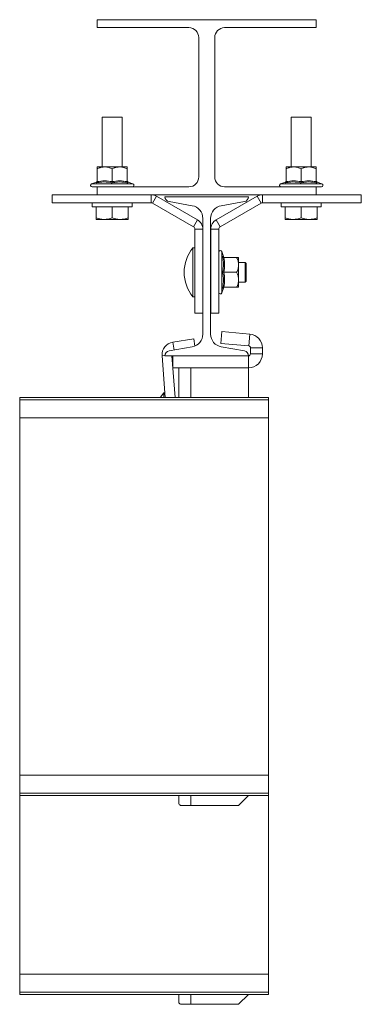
# Model space of a CAD drawing. Header units: millimetres. Extents: x 253 to 1175, y 6 to 1485.
# Tile 3 of 5: x 1004 to 1175, y 176 to 671. Entities that reach past the tile are written whole.
import ezdxf

# ---------------------------------------------------------------- set-up
doc = ezdxf.new("R2010")
doc.units = ezdxf.units.MM

msp = doc.modelspace()

# ---------------------------------------------------------------- linework, layer by layer
at = {"color": 7, "linetype": 'Continuous', "lineweight": 15}
for p, q in [((1042.78, 671.36), (1152.78, 671.36)), ((1042.78, 671.36), (1042.78, 667.36)), ((1152.78, 671.36), (1152.78, 667.36)), ((1088.78, 667.36), (1042.78, 667.36)), ((1152.78, 667.36), (1106.78, 667.36)), ((1093.78, 592.36), (1093.78, 662.36)), ((1101.78, 662.36), (1101.78, 592.36)), ((1045.28, 622.36), (1045.28, 597.36)), ((1055.28, 622.36), (1045.28, 622.36)), ((1055.28, 597.36), (1055.28, 622.36)), ((1140.28, 622.36), (1140.28, 597.36)), ((1150.28, 622.36), (1140.28, 622.36)), ((1150.28, 597.36), (1150.28, 622.36)), ((1042.78, 597.36), (1046.53, 597.36)), ((1042.78, 589.94), (1042.78, 596.36)), ((1054.03, 597.36), (1046.53, 597.36)), ((1050.28, 589.94), (1050.28, 596.36)), ((1057.78, 597.36), (1054.03, 597.36)), ((1057.78, 589.94), (1057.78, 596.36)), ((1137.78, 597.36), (1141.53, 597.36)), ((1137.78, 589.94), (1137.78, 596.36)), ((1149.03, 597.36), (1141.53, 597.36)), ((1145.28, 589.94), (1145.28, 596.36)), ((1152.78, 597.36), (1149.03, 597.36)), ((1152.78, 589.94), (1152.78, 596.36)), ((1042.34, 589.75), (1039.89, 588.86)), ((1058.18, 589.66), (1058.18, 589.67)), ((1060.67, 588.86), (1058.22, 589.75)), ((1137.34, 589.75), (1134.89, 588.86)), ((1153.18, 589.66), (1153.18, 589.67)), ((1155.67, 588.86), (1153.22, 589.75)), ((1040.15, 587.36), (1042.78, 587.36)), ((1042.78, 587.36), (1042.78, 583.36)), ((1042.78, 587.36), (1088.78, 587.36)), ((1106.78, 587.36), (1152.78, 587.36)), ((1152.78, 587.36), (1152.78, 583.36)), ((1152.78, 587.36), (1155.41, 587.36)), ((1020.18, 583.36), (1042.78, 583.36)), ((1020.18, 583.36), (1020.18, 579.36)), ((1020.18, 579.36), (1069.78, 579.36)), ((1040.28, 579.36), (1040.28, 577.36)), ((1042.78, 583.36), (1152.78, 583.36)), ((1060.28, 577.36), (1060.28, 579.36)), ((1069.78, 579.36), (1069.78, 583.36)), ((1070.53, 579.16), (1072.53, 582.62)), ((1070.53, 579.16), (1091.08, 567.29)), ((1072.53, 582.62), (1093.08, 570.76)), ((1076.78, 582.36), (1118.78, 582.36)), ((1090.46, 577.85), (1078.85, 579.9)), ((1102.58, 570.76), (1123.13, 582.62)), ((1104.58, 567.29), (1125.13, 579.16)), ((1116.71, 579.9), (1105.1, 577.85)), ((1125.13, 579.16), (1123.13, 582.62)), ((1125.88, 579.36), (1125.88, 583.36)), ((1125.88, 579.36), (1175.48, 579.36)), ((1135.28, 579.36), (1135.28, 577.36)), ((1152.78, 583.36), (1175.48, 583.36)), ((1155.28, 577.36), (1155.28, 579.36)), ((1175.48, 583.36), (1175.48, 579.36)), ((1060.28, 577.36), (1040.28, 577.36)), ((1042.28, 577.36), (1042.28, 571.68)), ((1050.28, 577.36), (1050.28, 571.68)), ((1058.28, 577.36), (1058.28, 571.68)), ((1155.28, 577.36), (1135.28, 577.36)), ((1137.28, 577.36), (1137.28, 571.68)), ((1145.28, 577.36), (1145.28, 571.68)), ((1153.28, 577.36), (1153.28, 571.68)), ((1042.28, 570.96), (1046.28, 570.96)), ((1046.28, 570.96), (1054.28, 570.96)), ((1058.28, 570.96), (1054.28, 570.96)), ((1091.08, 567.29), (1093.08, 570.76)), ((1095.83, 513.27), (1095.83, 571.45)), ((1099.73, 571.45), (1099.73, 513.27)), ((1104.58, 567.29), (1102.58, 570.76)), ((1137.28, 570.96), (1141.28, 570.96)), ((1141.28, 570.96), (1149.28, 570.96)), ((1153.28, 570.96), (1149.28, 570.96)), ((1091.83, 523.86), (1091.83, 566)), ((1091.83, 566), (1095.83, 566)), ((1103.83, 566), (1099.83, 566)), ((1099.83, 566), (1099.83, 523.86)), ((1103.83, 566), (1103.83, 523.86)), ((1091.83, 556.69), (1090.83, 556.69)), ((1090.83, 532.04), (1090.83, 556.69)), ((1106.22, 552.3), (1105.33, 554.75)), ((1106.13, 552.26), (1106.14, 552.26)), ((1106.41, 551.86), (1112.83, 551.86)), ((1113.83, 551.86), (1113.83, 548.11)), ((1099.83, 549.36), (1099.73, 549.36)), ((1117.03, 549.36), (1113.83, 549.36)), ((1113.83, 540.61), (1113.83, 548.11)), ((1117.53, 548.86), (1117.03, 549.36)), ((1117.03, 539.36), (1117.03, 549.36)), ((1117.53, 548.86), (1117.53, 539.86)), ((1106.41, 544.36), (1112.83, 544.36)), ((1113.83, 536.86), (1113.83, 540.61)), ((1117.03, 539.36), (1117.53, 539.86)), ((1099.73, 539.36), (1099.83, 539.36)), ((1105.33, 533.97), (1106.22, 536.42)), ((1106.13, 536.46), (1106.14, 536.46)), ((1106.41, 536.86), (1112.83, 536.86)), ((1113.83, 539.36), (1117.03, 539.36)), ((1090.83, 532.04), (1091.83, 532.04)), ((1095.83, 523.86), (1091.83, 523.86)), ((1099.83, 523.86), (1103.83, 523.86)), ((1091.24, 511), (1080.76, 509.3)), ((1091.24, 511), (1091.85, 507.28)), ((1105.36, 514.56), (1104.84, 508.59)), ((1119.39, 513.33), (1105.36, 514.56)), ((1118.87, 507.36), (1119.39, 513.33)), ((1078.85, 504.82), (1090.46, 506.87)), ((1118.87, 507.36), (1104.84, 508.59)), ((1105.1, 506.87), (1116.71, 504.82)), ((1125.78, 506.36), (1119.78, 506.36)), ((1119.78, 503.36), (1119.78, 506.36)), ((1125.78, 503.36), (1125.78, 506.36)), ((1076.88, 481.36), (1075.32, 502.4)), ((1118.78, 502.36), (1076.78, 502.36)), ((1081.89, 481.36), (1080.33, 502.36)), ((1080.78, 496.36), (1080.78, 502.36)), ((1118.78, 496.36), (1118.78, 502.36)), ((1119.78, 503.36), (1125.78, 503.36)), ((1080.78, 496.36), (1118.78, 496.36)), ((1083.78, 481.36), (1083.78, 496.36)), ((1118.78, 481.36), (1118.78, 496.36)), ((1128.78, 481.36), (1003.78, 481.36)), ((1003.78, 480.24), (1003.78, 481.36)), ((1128.78, 480.24), (1003.78, 480.24)), ((1003.78, 471.14), (1003.78, 480.24)), ((1076.71, 483.69), (1076.17, 483.69)), ((1076.17, 481.36), (1076.17, 483.69)), ((1128.78, 480.24), (1128.78, 481.36)), ((1128.78, 471.14), (1128.78, 480.24)), ((1003.78, 471.14), (1128.78, 471.14)), ((1003.78, 471.14), (1003.78, 291.59)), ((1128.78, 471.14), (1128.78, 291.59)), ((1128.78, 291.59), (1003.78, 291.59)), ((1003.78, 282.49), (1003.78, 291.59)), ((1128.78, 282.49), (1128.78, 291.59)), ((1003.78, 282.49), (1128.78, 282.49)), ((1003.78, 281.36), (1003.78, 282.49)), ((1128.78, 281.36), (1128.78, 282.49)), ((1003.78, 191.59), (1003.78, 281.36)), ((1128.78, 281.36), (1003.78, 281.36)), ((1083.78, 277.47), (1083.78, 281.36)), ((1113.78, 276.36), (1118.78, 281.36)), ((1128.78, 191.59), (1128.78, 281.36)), ((1084.58, 276.36), (1089.78, 276.36)), ((1089.78, 276.36), (1113.78, 276.36)), ((1128.78, 191.59), (1003.78, 191.59)), ((1003.78, 191.59), (1003.78, 182.49)), ((1128.78, 191.59), (1128.78, 182.49)), ((1003.78, 182.49), (1128.78, 182.49)), ((1003.78, 182.49), (1003.78, 181.36)), ((1003.78, 181.36), (1128.78, 181.36)), ((1083.78, 177.47), (1083.78, 181.36)), ((1113.78, 176.36), (1118.78, 181.36)), ((1128.78, 182.49), (1128.78, 181.36)), ((1084.58, 176.36), (1089.78, 176.36)), ((1089.78, 176.36), (1113.78, 176.36))]:
    msp.add_line(p, q, dxfattribs=at)
at = {"color": 8, "linetype": 'Continuous', "lineweight": 15}
for p, q in [((1039.89, 588.86), (1060.67, 588.86)), ((1134.89, 588.86), (1155.67, 588.86)), ((1105.33, 554.75), (1105.33, 533.97)), ((1081.41, 505.28), (1080.76, 509.3)), ((1076.78, 502.51), (1075.32, 502.4)), ((1089.78, 481.36), (1089.78, 496.36)), ((1089.78, 276.36), (1089.78, 281.36)), ((1089.78, 176.36), (1089.78, 181.36))]:
    msp.add_line(p, q, dxfattribs=at)
at = {"color": 7, "linetype": 'Continuous', "lineweight": 15, "flags": 128}
msp.add_lwpolyline([(1076.17, 483.69), (1074.63, 481.51), (1074.54, 481.36)], dxfattribs=at)
at = {"color": 7, "linetype": 'Continuous', "lineweight": 15}
for centre, radius, start, end in [((1088.78, 662.36), 5, 0, 90), ((1106.78, 662.36), 5, 90, 180), ((1042.18, 590.33), 0.6, 286.2566, 352.4336), ((1058.38, 590.33), 0.6, 187.5843, 254.3569), ((1088.78, 592.36), 5, 270, 0), ((1106.78, 592.36), 5, 180, 270), ((1137.18, 590.33), 0.6, 286.2562, 352.4345), ((1153.38, 590.33), 0.6, 187.585, 254.3567), ((1040.15, 588.13), 0.773, 110, 270), ((1060.41, 588.13), 0.773, 270, 70), ((1135.15, 588.13), 0.773, 110, 270), ((1155.41, 588.13), 0.773, 270, 70), ((1069.78, 577.86), 5.5, 60, 90), ((1069.78, 577.86), 1.5, 60, 90), ((1079.28, 582.36), 2.5, 180, 260), ((1116.28, 582.36), 2.5, 280, 0), ((1125.88, 577.86), 5.5, 90, 120), ((1125.88, 577.86), 1.5, 90, 120), ((1089.33, 571.45), 6.5, 0, 80), ((1106.23, 571.45), 6.5, 100, 180), ((1090.33, 566), 5.5, 0, 60), ((1105.33, 566), 5.5, 120, 180), ((1090.33, 566), 1.5, 0, 60), ((1105.33, 566), 1.5, 120, 180), ((1105.98, 544.36), 19.53, 140.8721, 219.1279), ((1104.6, 554.49), 0.773, 20, 180), ((1106.8, 552.46), 0.6, 196.2528, 262.439), ((1106.8, 536.26), 0.6, 97.5852, 164.3547), ((1104.6, 534.23), 0.773, 180, 340), ((1089.33, 513.27), 6.5, 280, 0), ((1106.23, 513.27), 6.5, 180, 260), ((1118.78, 506.36), 7, 0, 85), ((1081.8, 502.88), 6.5, 99.2403, 184.2403), ((1118.78, 506.36), 1, 0, 85), ((1079.28, 502.36), 2.5, 100, 180), ((1116.28, 502.36), 2.5, 0, 80), ((1118.78, 503.36), 1, 270, 0), ((1118.78, 503.36), 7, 270, 0)]:
    msp.add_arc(centre, radius, start, end, dxfattribs=at)
for centre in [(1089.78, 277.47), (1089.78, 177.47)]:
    msp.add_ellipse(centre, major_axis=(6, 0), ratio=0.37037, start_param=3.141593, end_param=3.665191, dxfattribs=at)
for points, knots in [([(1046.53, 597.36), (1046, 597.32), (1044.94, 597.25), (1043.69, 596.8), (1042.99, 596.46), (1042.78, 596.36)], [0, 0, 0, 0, 0.406292, 0.827272, 1, 1, 1, 1]), ([(1042.78, 597.36), (1042.78, 597.36), (1042.78, 597.35), (1042.78, 597), (1042.78, 596.47), (1042.78, 596.36)], [0, 0, 0, 0, 0.066694, 0.814098, 1, 1, 1, 1]), ([(1050.28, 596.36), (1049.7, 596.62), (1048.51, 597.16), (1047.21, 597.36), (1046.55, 597.36), (1046.53, 597.36)], [0, 0, 0, 0, 0.48434, 0.986325, 1, 1, 1, 1]), ([(1054.03, 597.36), (1053.5, 597.32), (1052.44, 597.25), (1051.19, 596.8), (1050.49, 596.46), (1050.28, 596.36)], [0, 0, 0, 0, 0.406294, 0.827272, 1, 1, 1, 1]), ([(1057.78, 596.36), (1057.2, 596.62), (1056.01, 597.16), (1054.71, 597.36), (1054.05, 597.36), (1054.03, 597.36)], [0, 0, 0, 0, 0.484342, 0.986325, 1, 1, 1, 1]), ([(1057.78, 597.36), (1057.78, 597.36), (1057.78, 597.35), (1057.78, 597), (1057.78, 596.47), (1057.78, 596.36)], [0, 0, 0, 0, 0.066694, 0.814098, 1, 1, 1, 1]), ([(1141.53, 597.36), (1141, 597.32), (1139.94, 597.25), (1138.69, 596.8), (1137.99, 596.46), (1137.78, 596.36)], [0, 0, 0, 0, 0.406292, 0.827273, 1, 1, 1, 1]), ([(1137.78, 597.36), (1137.78, 597.36), (1137.78, 597.35), (1137.78, 597), (1137.78, 596.47), (1137.78, 596.36)], [0, 0, 0, 0, 0.066694, 0.814098, 1, 1, 1, 1]), ([(1145.28, 596.36), (1144.7, 596.62), (1143.51, 597.16), (1142.21, 597.36), (1141.55, 597.36), (1141.53, 597.36)], [0, 0, 0, 0, 0.48434, 0.986325, 1, 1, 1, 1]), ([(1149.03, 597.36), (1148.5, 597.32), (1147.44, 597.25), (1146.19, 596.8), (1145.49, 596.46), (1145.28, 596.36)], [0, 0, 0, 0, 0.406294, 0.827273, 1, 1, 1, 1]), ([(1152.78, 596.36), (1152.2, 596.62), (1151.01, 597.16), (1149.71, 597.36), (1149.05, 597.36), (1149.03, 597.36)], [0, 0, 0, 0, 0.484341, 0.986325, 1, 1, 1, 1]), ([(1152.78, 597.36), (1152.78, 597.36), (1152.78, 597.35), (1152.78, 597), (1152.78, 596.47), (1152.78, 596.36)], [0, 0, 0, 0, 0.066694, 0.814098, 1, 1, 1, 1]), ([(1042.78, 589.94), (1042.77, 589.87), (1042.76, 589.74), (1042.67, 589.56), (1042.53, 589.41), (1042.42, 589.34), (1042.36, 589.31), (1042.36, 589.31)], [0, 0, 0, 0, 0.2361078, 0.4712519, 0.7322201, 0.9938711, 1, 1, 1, 1]), ([(1050.28, 589.31), (1049.94, 589.38), (1048.24, 589.73), (1045.56, 589.9), (1043.27, 589.48), (1042.36, 589.31)], [0, 0, 0, 0, 0.130523, 0.655235, 1, 1, 1, 1]), ([(1042.78, 589.94), (1044.01, 590.13), (1046.51, 590.53), (1049.01, 590.14), (1050.28, 589.94)], [0, 0, 0, 0, 0.492243, 1, 1, 1, 1]), ([(1050.28, 589.94), (1051.51, 590.13), (1054.01, 590.53), (1056.51, 590.14), (1057.78, 589.94)], [0, 0, 0, 0, 0.492243, 1, 1, 1, 1]), ([(1050.28, 589.31), (1050.28, 589.31), (1050.28, 589.34), (1050.28, 589.41), (1050.28, 589.56), (1050.28, 589.74), (1050.28, 589.87), (1050.28, 589.94)], [0, 0, 0, 0, 0.00613, 0.267764, 0.528739, 0.763886, 1, 1, 1, 1]), ([(1058.2, 589.31), (1057.86, 589.38), (1056.14, 589.73), (1053.45, 589.9), (1051.18, 589.48), (1050.28, 589.31)], [0, 0, 0, 0, 0.130523, 0.655233, 1, 1, 1, 1]), ([(1058.2, 589.31), (1058.2, 589.31), (1058.14, 589.34), (1058.02, 589.41), (1057.89, 589.56), (1057.8, 589.74), (1057.79, 589.87), (1057.78, 589.94)], [0, 0, 0, 0, 0.006129, 0.267779, 0.528746, 0.763893, 1, 1, 1, 1]), ([(1137.78, 589.94), (1137.77, 589.87), (1137.76, 589.74), (1137.67, 589.56), (1137.53, 589.41), (1137.42, 589.34), (1137.36, 589.31), (1137.36, 589.31)], [0, 0, 0, 0, 0.236107, 0.471253, 0.73222, 0.993868, 1, 1, 1, 1]), ([(1145.28, 589.31), (1144.94, 589.38), (1143.24, 589.73), (1140.56, 589.9), (1138.27, 589.48), (1137.36, 589.31)], [0, 0, 0, 0, 0.130523, 0.655235, 1, 1, 1, 1]), ([(1137.78, 589.94), (1139.01, 590.13), (1141.51, 590.53), (1144.01, 590.14), (1145.28, 589.94)], [0, 0, 0, 0, 0.492243, 1, 1, 1, 1]), ([(1145.28, 589.94), (1146.51, 590.13), (1149.01, 590.53), (1151.51, 590.14), (1152.78, 589.94)], [0, 0, 0, 0, 0.492243, 1, 1, 1, 1]), ([(1145.28, 589.31), (1145.28, 589.31), (1145.28, 589.34), (1145.28, 589.41), (1145.28, 589.56), (1145.28, 589.74), (1145.28, 589.87), (1145.28, 589.94)], [0, 0, 0, 0, 0.00613, 0.267764, 0.528739, 0.763886, 1, 1, 1, 1]), ([(1153.2, 589.31), (1152.86, 589.38), (1151.14, 589.73), (1148.45, 589.9), (1146.18, 589.48), (1145.28, 589.31)], [0, 0, 0, 0, 0.130523, 0.655233, 1, 1, 1, 1]), ([(1153.2, 589.31), (1153.2, 589.31), (1153.14, 589.34), (1153.02, 589.41), (1152.89, 589.56), (1152.8, 589.74), (1152.79, 589.87), (1152.78, 589.94)], [0, 0, 0, 0, 0.006131, 0.267779, 0.528747, 0.763893, 1, 1, 1, 1]), ([(1046.28, 570.96), (1046.18, 570.96), (1045.47, 570.97), (1044.11, 571.13), (1042.89, 571.49), (1042.28, 571.68)], [0, 0, 0, 0, 0.070084, 0.530782, 1, 1, 1, 1]), ([(1042.28, 571.68), (1042.28, 571.38), (1042.28, 571), (1042.28, 570.97), (1042.28, 570.96)], [0, 0, 0, 0, 0.785623, 1, 1, 1, 1]), ([(1050.28, 571.68), (1049.63, 571.48), (1048.32, 571.07), (1046.96, 571), (1046.28, 570.96)], [0, 0, 0, 0, 0.495456, 1, 1, 1, 1]), ([(1054.28, 570.96), (1054.18, 570.96), (1053.47, 570.97), (1052.11, 571.13), (1050.89, 571.49), (1050.28, 571.68)], [0, 0, 0, 0, 0.070084, 0.530783, 1, 1, 1, 1]), ([(1058.28, 571.68), (1057.63, 571.48), (1056.32, 571.07), (1054.96, 571), (1054.28, 570.96)], [0, 0, 0, 0, 0.495458, 1, 1, 1, 1]), ([(1058.28, 570.96), (1058.28, 570.97), (1058.28, 571), (1058.28, 571.38), (1058.28, 571.68)], [0, 0, 0, 0, 0.214377, 1, 1, 1, 1]), ([(1141.28, 570.96), (1141.18, 570.96), (1140.47, 570.97), (1139.11, 571.13), (1137.89, 571.49), (1137.28, 571.68)], [0, 0, 0, 0, 0.070085, 0.530782, 1, 1, 1, 1]), ([(1137.28, 571.68), (1137.28, 571.38), (1137.28, 571), (1137.28, 570.97), (1137.28, 570.96)], [0, 0, 0, 0, 0.785623, 1, 1, 1, 1]), ([(1145.28, 571.68), (1144.63, 571.48), (1143.32, 571.07), (1141.96, 571), (1141.28, 570.96)], [0, 0, 0, 0, 0.495456, 1, 1, 1, 1]), ([(1149.28, 570.96), (1149.18, 570.96), (1148.47, 570.97), (1147.11, 571.13), (1145.89, 571.49), (1145.28, 571.68)], [0, 0, 0, 0, 0.070085, 0.530784, 1, 1, 1, 1]), ([(1153.28, 571.68), (1152.63, 571.48), (1151.32, 571.07), (1149.96, 571), (1149.28, 570.96)], [0, 0, 0, 0, 0.4954581, 1, 1, 1, 1]), ([(1153.28, 570.96), (1153.28, 570.97), (1153.28, 571), (1153.28, 571.38), (1153.28, 571.68)], [0, 0, 0, 0, 0.214377, 1, 1, 1, 1]), ([(1105.78, 544.36), (1105.85, 544.7), (1106.2, 546.4), (1106.37, 549.08), (1105.95, 551.37), (1105.78, 552.28)], [0, 0, 0, 0, 0.130523, 0.655235, 1, 1, 1, 1]), ([(1106.41, 551.86), (1106.34, 551.87), (1106.21, 551.88), (1106.03, 551.97), (1105.88, 552.11), (1105.81, 552.22), (1105.78, 552.28), (1105.78, 552.28)], [0, 0, 0, 0, 0.236111, 0.471258, 0.732248, 0.993884, 1, 1, 1, 1]), ([(1106.41, 551.86), (1106.6, 550.63), (1107, 548.13), (1106.61, 545.63), (1106.41, 544.36)], [0, 0, 0, 0, 0.492244, 1, 1, 1, 1]), ([(1113.83, 548.11), (1113.79, 548.64), (1113.71, 549.71), (1113.27, 550.95), (1112.93, 551.66), (1112.83, 551.86)], [0, 0, 0, 0, 0.4062896, 0.8272736, 1, 1, 1, 1]), ([(1113.83, 551.86), (1113.83, 551.86), (1113.81, 551.86), (1113.46, 551.86), (1112.93, 551.86), (1112.83, 551.86)], [0, 0, 0, 0, 0.066694, 0.814099, 1, 1, 1, 1]), ([(1112.83, 544.36), (1113.09, 544.94), (1113.63, 546.13), (1113.83, 547.43), (1113.83, 548.09), (1113.83, 548.11)], [0, 0, 0, 0, 0.484341, 0.986322, 1, 1, 1, 1]), ([(1105.78, 536.44), (1105.85, 536.78), (1106.2, 538.5), (1106.37, 541.19), (1105.95, 543.46), (1105.78, 544.36)], [0, 0, 0, 0, 0.130523, 0.655233, 1, 1, 1, 1]), ([(1105.78, 544.36), (1105.78, 544.36), (1105.81, 544.36), (1105.88, 544.36), (1106.03, 544.36), (1106.21, 544.36), (1106.34, 544.36), (1106.41, 544.36)], [0, 0, 0, 0, 0.006125, 0.267753, 0.528742, 0.763886, 1, 1, 1, 1]), ([(1106.41, 544.36), (1106.6, 543.13), (1107, 540.63), (1106.61, 538.13), (1106.41, 536.86)], [0, 0, 0, 0, 0.492244, 1, 1, 1, 1]), ([(1113.83, 540.61), (1113.79, 541.14), (1113.71, 542.21), (1113.27, 543.45), (1112.93, 544.16), (1112.83, 544.36)], [0, 0, 0, 0, 0.406292, 0.827274, 1, 1, 1, 1]), ([(1112.83, 536.86), (1113.09, 537.44), (1113.63, 538.63), (1113.83, 539.93), (1113.83, 540.59), (1113.83, 540.61)], [0, 0, 0, 0, 0.484337, 0.986322, 1, 1, 1, 1]), ([(1105.78, 536.44), (1105.78, 536.44), (1105.81, 536.5), (1105.88, 536.62), (1106.03, 536.75), (1106.21, 536.84), (1106.34, 536.86), (1106.41, 536.86)], [0, 0, 0, 0, 0.006145, 0.2677729, 0.5287557, 0.7638958, 1, 1, 1, 1]), ([(1113.83, 536.86), (1113.83, 536.86), (1113.81, 536.86), (1113.46, 536.86), (1112.93, 536.86), (1112.83, 536.86)], [0, 0, 0, 0, 0.066694, 0.814099, 1, 1, 1, 1])]:
    msp.add_open_spline(points, degree=3, knots=knots, dxfattribs=at)
at = {"color": 8, "linetype": 'Continuous', "lineweight": 15}
for points, knots in [([(1042.36, 589.31), (1042.36, 589.39), (1042.38, 589.66), (1042.38, 589.66), (1042.38, 589.66)], [0, 0, 0, 0, 0.261056, 1, 1, 1, 1]), ([(1058.18, 589.67), (1058.18, 589.7), (1058.17, 589.79), (1058.19, 589.52), (1058.2, 589.31)], [0, 0, 0, 0, 0.255447, 1, 1, 1, 1]), ([(1137.36, 589.31), (1137.36, 589.39), (1137.38, 589.66), (1137.38, 589.66), (1137.38, 589.66)], [0, 0, 0, 0, 0.261056, 1, 1, 1, 1]), ([(1153.18, 589.67), (1153.18, 589.7), (1153.17, 589.79), (1153.19, 589.52), (1153.2, 589.31)], [0, 0, 0, 0, 0.255447, 1, 1, 1, 1]), ([(1105.78, 552.28), (1105.85, 552.28), (1106.13, 552.26), (1106.13, 552.26), (1106.13, 552.26)], [0, 0, 0, 0, 0.261055, 1, 1, 1, 1]), ([(1106.14, 536.46), (1106.17, 536.46), (1106.26, 536.47), (1105.99, 536.45), (1105.78, 536.44)], [0, 0, 0, 0, 0.255447, 1, 1, 1, 1])]:
    msp.add_open_spline(points, degree=3, knots=knots, dxfattribs=at)

doc.saveas('drawing.dxf')
